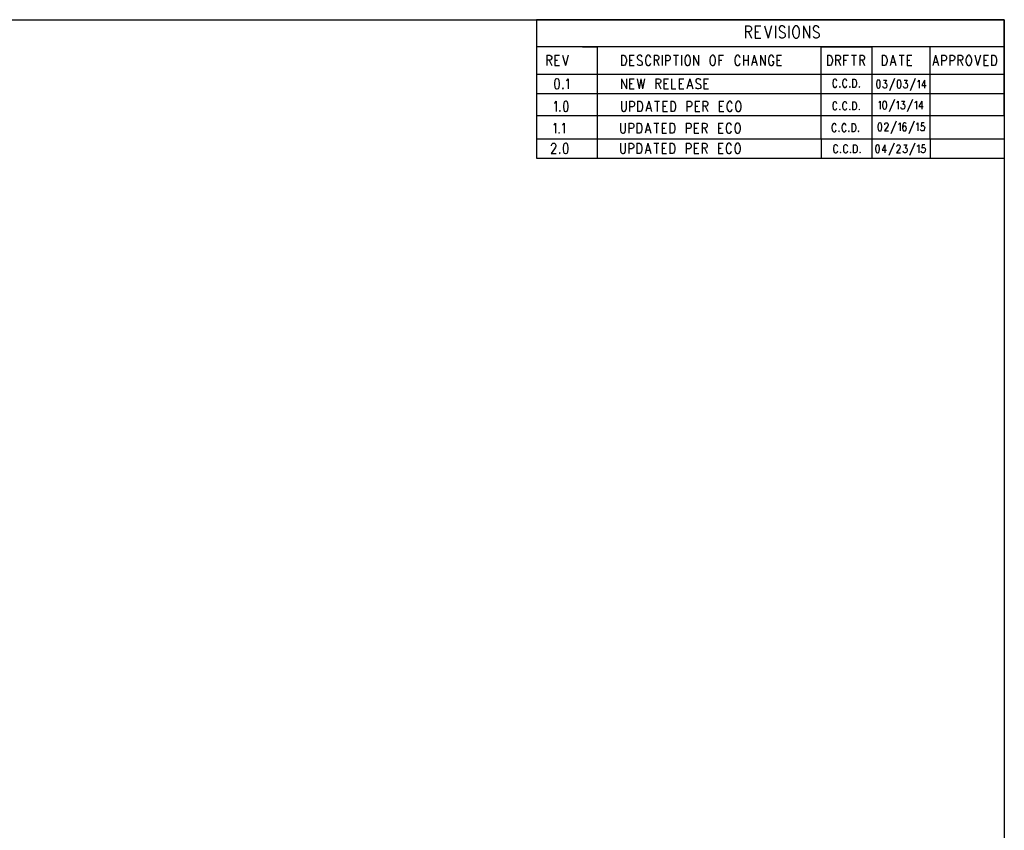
# Model space of a CAD drawing. Extents: x 11.9 to 28.1, y 10.8 to 21.2.
# Tile 9 of 9: x 21.8 to 28.1, y 16 to 21.2. Entities that reach past the tile are written whole.
import ezdxf

# ---------------------------------------------------------------- set-up
doc = ezdxf.new("R2010")
doc.units = 0
doc.header["$MEASUREMENT"] = 0
doc.layers.add('LAYNR1', color=2, linetype='Continuous')

msp = doc.modelspace()

# ---------------------------------------------------------------- linework, layer by layer
at = {"layer": 'LAYNR1', "color": 7}
for points in [[(11.892, 21.199), (28.092, 21.199)], [(28.092, 21.199), (25.092, 21.199)], [(25.092, 21.199), (25.092, 20.585)], [(26.433, 21.159), (26.433, 21.08)], [(26.433, 21.159), (26.457, 21.159)], [(26.457, 21.159), (26.465, 21.155)], [(26.465, 21.155), (26.468, 21.151)], [(26.468, 21.151), (26.471, 21.144)], [(26.495, 21.159), (26.495, 21.08)], [(26.495, 21.159), (26.531, 21.159)], [(26.555, 21.159), (26.577, 21.08)], [(26.599, 21.159), (26.577, 21.08)], [(26.624, 21.159), (26.624, 21.08)], [(26.654, 21.155), (26.648, 21.147)], [(26.662, 21.159), (26.654, 21.155)], [(26.673, 21.159), (26.662, 21.159)], [(26.681, 21.155), (26.673, 21.159)], [(26.686, 21.147), (26.681, 21.155)], [(26.711, 21.159), (26.711, 21.08)], [(26.746, 21.155), (26.741, 21.147)], [(26.752, 21.159), (26.746, 21.155)], [(26.763, 21.159), (26.752, 21.159)], [(26.768, 21.155), (26.763, 21.159)], [(26.774, 21.147), (26.768, 21.155)], [(26.804, 21.159), (26.804, 21.08)], [(26.804, 21.159), (26.842, 21.08)], [(26.842, 21.159), (26.842, 21.08)], [(26.872, 21.155), (26.866, 21.147)], [(26.88, 21.159), (26.872, 21.155)], [(26.891, 21.159), (26.88, 21.159)], [(26.899, 21.155), (26.891, 21.159)], [(26.905, 21.147), (26.899, 21.155)], [(28.092, 21.199), (28.092, 10.799)], [(28.092, 20.585), (28.092, 21.199)], [(26.457, 21.121), (26.433, 21.121)], [(26.452, 21.121), (26.471, 21.08)], [(26.465, 21.125), (26.457, 21.121)], [(26.468, 21.129), (26.465, 21.125)], [(26.471, 21.136), (26.468, 21.129)], [(26.471, 21.144), (26.471, 21.136)], [(26.495, 21.121), (26.517, 21.121)], [(26.648, 21.147), (26.648, 21.14)], [(26.648, 21.14), (26.651, 21.132)], [(26.654, 21.084), (26.648, 21.091)], [(26.651, 21.132), (26.654, 21.129)], [(26.654, 21.129), (26.659, 21.125)], [(26.659, 21.125), (26.675, 21.117)], [(26.675, 21.117), (26.681, 21.114)], [(26.681, 21.114), (26.684, 21.11)], [(26.686, 21.091), (26.681, 21.084)], [(26.684, 21.11), (26.686, 21.102)], [(26.686, 21.102), (26.686, 21.091)], [(26.738, 21.14), (26.735, 21.129)], [(26.735, 21.129), (26.735, 21.11)], [(26.735, 21.11), (26.738, 21.099)], [(26.741, 21.147), (26.738, 21.14)], [(26.738, 21.099), (26.741, 21.091)], [(26.741, 21.091), (26.746, 21.084)], [(26.768, 21.084), (26.774, 21.091)], [(26.776, 21.14), (26.774, 21.147)], [(26.774, 21.091), (26.776, 21.099)], [(26.779, 21.129), (26.776, 21.14)], [(26.776, 21.099), (26.779, 21.11)], [(26.779, 21.11), (26.779, 21.129)], [(26.866, 21.147), (26.866, 21.14)], [(26.866, 21.14), (26.869, 21.132)], [(26.872, 21.084), (26.866, 21.091)], [(26.869, 21.132), (26.872, 21.129)], [(26.872, 21.129), (26.877, 21.125)], [(26.877, 21.125), (26.894, 21.117)], [(26.894, 21.117), (26.899, 21.114)], [(26.899, 21.114), (26.902, 21.11)], [(26.905, 21.091), (26.899, 21.084)], [(26.902, 21.11), (26.905, 21.102)], [(26.905, 21.102), (26.905, 21.091)], [(28.092, 21.024), (25.092, 21.024)], [(25.092, 21.024), (25.092, 20.849)], [(25.388, 21.024), (25.482, 21.024)], [(25.482, 21.024), (25.482, 20.435)], [(25.482, 21.024), (25.482, 20.585)], [(26.495, 21.08), (26.531, 21.08)], [(26.662, 21.08), (26.654, 21.084)], [(26.673, 21.08), (26.662, 21.08)], [(26.681, 21.084), (26.673, 21.08)], [(26.746, 21.084), (26.752, 21.08)], [(26.752, 21.08), (26.763, 21.08)], [(26.763, 21.08), (26.768, 21.084)], [(26.88, 21.08), (26.872, 21.084)], [(26.891, 21.08), (26.88, 21.08)], [(26.899, 21.084), (26.891, 21.08)], [(26.917, 20.435), (26.917, 21.024)], [(26.917, 21.024), (27.242, 21.024)], [(27.242, 21.024), (27.242, 20.435)], [(27.617, 20.435), (27.617, 21.024)], [(28.092, 20.599), (28.092, 21.024)], [(25.158, 20.971), (25.158, 20.905)], [(25.158, 20.971), (25.178, 20.971), (25.185, 20.967)], [(25.185, 20.967), (25.187, 20.964), (25.19, 20.958), (25.19, 20.952), (25.187, 20.945), (25.185, 20.942)], [(25.21, 20.971), (25.21, 20.905)], [(25.21, 20.971), (25.24, 20.971)], [(25.26, 20.971), (25.278, 20.905)], [(25.296, 20.971), (25.278, 20.905)], [(25.637, 20.971), (25.637, 20.905)], [(25.637, 20.971), (25.653, 20.971), (25.659, 20.967)], [(25.659, 20.967), (25.664, 20.961)], [(25.664, 20.961), (25.666, 20.955)], [(25.689, 20.971), (25.689, 20.905)], [(25.689, 20.971), (25.719, 20.971)], [(25.744, 20.967), (25.739, 20.961)], [(25.739, 20.961), (25.739, 20.955)], [(25.766, 20.967), (25.759, 20.971), (25.75, 20.971), (25.744, 20.967)], [(25.771, 20.961), (25.766, 20.967)], [(25.796, 20.961), (25.794, 20.955)], [(25.8, 20.967), (25.796, 20.961)], [(25.819, 20.967), (25.814, 20.971), (25.805, 20.971), (25.8, 20.967)], [(25.823, 20.961), (25.819, 20.967)], [(25.825, 20.955), (25.823, 20.961)], [(25.846, 20.971), (25.846, 20.905)], [(25.846, 20.971), (25.866, 20.971), (25.873, 20.967)], [(25.873, 20.967), (25.875, 20.964), (25.878, 20.958), (25.878, 20.952), (25.875, 20.945), (25.873, 20.942)], [(25.898, 20.971), (25.898, 20.905)], [(25.919, 20.971), (25.919, 20.905)], [(25.919, 20.971), (25.939, 20.971), (25.946, 20.967)], [(25.946, 20.967), (25.948, 20.964), (25.95, 20.958), (25.95, 20.949)], [(25.971, 20.971), (26.003, 20.971)], [(25.987, 20.971), (25.987, 20.905)], [(26.023, 20.971), (26.023, 20.905)], [(26.048, 20.961), (26.046, 20.955)], [(26.053, 20.967), (26.048, 20.961)], [(26.057, 20.971), (26.053, 20.967)], [(26.071, 20.967), (26.066, 20.971), (26.057, 20.971)], [(26.075, 20.961), (26.071, 20.967)], [(26.078, 20.955), (26.075, 20.961)], [(26.1, 20.971), (26.1, 20.905)], [(26.1, 20.971), (26.132, 20.905)], [(26.132, 20.971), (26.132, 20.905)], [(26.209, 20.961), (26.207, 20.955)], [(26.214, 20.967), (26.209, 20.961)], [(26.219, 20.971), (26.214, 20.967)], [(26.232, 20.967), (26.228, 20.971), (26.219, 20.971)], [(26.237, 20.961), (26.232, 20.967)], [(26.239, 20.955), (26.237, 20.961)], [(26.262, 20.971), (26.262, 20.905)], [(26.262, 20.971), (26.291, 20.971)], [(26.369, 20.961), (26.366, 20.955)], [(26.373, 20.967), (26.369, 20.961)], [(26.391, 20.967), (26.387, 20.971), (26.378, 20.971), (26.373, 20.967)], [(26.396, 20.961), (26.391, 20.967)], [(26.398, 20.955), (26.396, 20.961)], [(26.419, 20.971), (26.419, 20.905)], [(26.45, 20.971), (26.45, 20.905)], [(26.489, 20.971), (26.471, 20.905)], [(26.489, 20.971), (26.507, 20.905)], [(26.528, 20.971), (26.528, 20.905)], [(26.528, 20.971), (26.559, 20.905)], [(26.559, 20.971), (26.559, 20.905)], [(26.584, 20.961), (26.582, 20.955)], [(26.589, 20.967), (26.584, 20.961)], [(26.607, 20.967), (26.603, 20.971), (26.594, 20.971), (26.589, 20.967)], [(26.612, 20.961), (26.607, 20.967)], [(26.614, 20.955), (26.612, 20.961)], [(26.634, 20.971), (26.634, 20.905)], [(26.634, 20.971), (26.664, 20.971)], [(26.958, 20.971), (26.958, 20.905)], [(26.958, 20.971), (26.974, 20.971), (26.98, 20.967)], [(26.98, 20.967), (26.985, 20.961)], [(26.985, 20.961), (26.987, 20.955)], [(27.01, 20.971), (27.01, 20.905)], [(27.01, 20.971), (27.03, 20.971), (27.037, 20.967)], [(27.037, 20.967), (27.04, 20.964), (27.042, 20.958), (27.042, 20.952), (27.04, 20.945), (27.037, 20.942)], [(27.062, 20.971), (27.062, 20.905)], [(27.062, 20.971), (27.092, 20.971)], [(27.112, 20.971), (27.144, 20.971)], [(27.128, 20.971), (27.128, 20.905)], [(27.165, 20.971), (27.165, 20.905)], [(27.165, 20.971), (27.185, 20.971), (27.192, 20.967)], [(27.192, 20.967), (27.194, 20.964), (27.196, 20.958), (27.196, 20.952), (27.194, 20.945), (27.192, 20.942)], [(27.308, 20.971), (27.308, 20.905)], [(27.308, 20.971), (27.324, 20.971), (27.33, 20.967)], [(27.33, 20.967), (27.335, 20.961)], [(27.335, 20.961), (27.337, 20.955)], [(27.378, 20.971), (27.36, 20.905)], [(27.378, 20.971), (27.396, 20.905)], [(27.417, 20.971), (27.449, 20.971)], [(27.433, 20.971), (27.433, 20.905)], [(27.469, 20.971), (27.469, 20.905)], [(27.469, 20.971), (27.499, 20.971)], [(27.651, 20.971), (27.633, 20.905)], [(27.651, 20.971), (27.669, 20.905)], [(27.69, 20.971), (27.69, 20.905)], [(27.69, 20.971), (27.71, 20.971), (27.717, 20.967)], [(27.717, 20.967), (27.719, 20.964), (27.721, 20.958), (27.721, 20.949)], [(27.742, 20.971), (27.742, 20.905)], [(27.742, 20.971), (27.762, 20.971), (27.769, 20.967)], [(27.769, 20.967), (27.771, 20.964), (27.774, 20.958), (27.774, 20.949)], [(27.794, 20.971), (27.794, 20.905)], [(27.794, 20.971), (27.815, 20.971), (27.821, 20.967)], [(27.821, 20.967), (27.824, 20.964), (27.826, 20.958), (27.826, 20.952), (27.824, 20.945), (27.821, 20.942)], [(27.851, 20.961), (27.849, 20.955)], [(27.855, 20.967), (27.851, 20.961)], [(27.86, 20.971), (27.855, 20.967)], [(27.874, 20.967), (27.869, 20.971), (27.86, 20.971)], [(27.878, 20.961), (27.874, 20.967)], [(27.88, 20.955), (27.878, 20.961)], [(27.903, 20.971), (27.921, 20.905)], [(27.94, 20.971), (27.921, 20.905)], [(27.96, 20.971), (27.96, 20.905)], [(27.96, 20.971), (27.99, 20.971)], [(28.01, 20.971), (28.01, 20.905)], [(28.01, 20.971), (28.026, 20.971), (28.033, 20.967)], [(28.033, 20.967), (28.037, 20.961)], [(28.037, 20.961), (28.04, 20.955)], [(25.185, 20.942), (25.178, 20.939), (25.158, 20.939)], [(25.174, 20.939), (25.19, 20.905)], [(25.21, 20.939), (25.228, 20.939)], [(25.21, 20.905), (25.24, 20.905)], [(25.653, 20.905), (25.637, 20.905)], [(25.669, 20.93), (25.666, 20.92), (25.664, 20.914), (25.659, 20.908), (25.653, 20.905)], [(25.666, 20.955), (25.669, 20.945), (25.669, 20.93)], [(25.689, 20.939), (25.707, 20.939)], [(25.689, 20.905), (25.719, 20.905)], [(25.739, 20.955), (25.741, 20.949)], [(25.75, 20.905), (25.744, 20.908), (25.739, 20.914)], [(25.741, 20.949), (25.744, 20.945), (25.748, 20.942)], [(25.748, 20.942), (25.762, 20.936)], [(25.759, 20.905), (25.75, 20.905)], [(25.771, 20.924), (25.771, 20.914), (25.766, 20.908), (25.759, 20.905)], [(25.762, 20.936), (25.766, 20.933), (25.769, 20.93)], [(25.769, 20.93), (25.771, 20.924)], [(25.794, 20.955), (25.791, 20.945), (25.791, 20.93)], [(25.791, 20.93), (25.794, 20.92), (25.796, 20.914), (25.8, 20.908), (25.805, 20.905)], [(25.805, 20.905), (25.814, 20.905)], [(25.814, 20.905), (25.819, 20.908), (25.823, 20.914), (25.825, 20.92)], [(25.873, 20.942), (25.866, 20.939), (25.846, 20.939)], [(25.862, 20.939), (25.878, 20.905)], [(25.939, 20.936), (25.919, 20.936)], [(25.948, 20.942), (25.946, 20.939), (25.939, 20.936)], [(25.95, 20.949), (25.948, 20.942)], [(26.046, 20.955), (26.044, 20.945), (26.044, 20.93)], [(26.044, 20.93), (26.046, 20.92), (26.048, 20.914), (26.053, 20.908), (26.057, 20.905)], [(26.057, 20.905), (26.066, 20.905)], [(26.066, 20.905), (26.071, 20.908), (26.075, 20.914), (26.078, 20.92), (26.08, 20.93)], [(26.08, 20.93), (26.08, 20.945), (26.078, 20.955)], [(26.207, 20.955), (26.205, 20.945), (26.205, 20.93)], [(26.205, 20.93), (26.207, 20.92), (26.209, 20.914), (26.214, 20.908), (26.219, 20.905)], [(26.219, 20.905), (26.228, 20.905)], [(26.228, 20.905), (26.232, 20.908), (26.237, 20.914), (26.239, 20.92), (26.241, 20.93)], [(26.241, 20.93), (26.241, 20.945), (26.239, 20.955)], [(26.262, 20.939), (26.28, 20.939)], [(26.366, 20.955), (26.364, 20.945), (26.364, 20.93)], [(26.364, 20.93), (26.366, 20.92), (26.369, 20.914), (26.373, 20.908), (26.378, 20.905)], [(26.378, 20.905), (26.387, 20.905)], [(26.387, 20.905), (26.391, 20.908), (26.396, 20.914), (26.398, 20.92)], [(26.419, 20.939), (26.45, 20.939)], [(26.478, 20.927), (26.5, 20.927)], [(26.582, 20.955), (26.58, 20.945), (26.58, 20.93)], [(26.58, 20.93), (26.582, 20.92), (26.584, 20.914), (26.589, 20.908), (26.594, 20.905)], [(26.594, 20.905), (26.603, 20.905)], [(26.603, 20.905), (26.607, 20.908), (26.612, 20.914), (26.614, 20.92), (26.614, 20.93)], [(26.603, 20.93), (26.614, 20.93)], [(26.634, 20.939), (26.653, 20.939)], [(26.634, 20.905), (26.664, 20.905)], [(26.974, 20.905), (26.958, 20.905)], [(26.99, 20.93), (26.987, 20.92), (26.985, 20.914), (26.98, 20.908), (26.974, 20.905)], [(26.987, 20.955), (26.99, 20.945), (26.99, 20.93)], [(27.037, 20.942), (27.03, 20.939), (27.01, 20.939)], [(27.026, 20.939), (27.042, 20.905)], [(27.062, 20.939), (27.08, 20.939)], [(27.192, 20.942), (27.185, 20.939), (27.165, 20.939)], [(27.18, 20.939), (27.196, 20.905)], [(27.324, 20.905), (27.308, 20.905)], [(27.34, 20.93), (27.337, 20.92), (27.335, 20.914), (27.33, 20.908), (27.324, 20.905)], [(27.337, 20.955), (27.34, 20.945), (27.34, 20.93)], [(27.367, 20.927), (27.39, 20.927)], [(27.469, 20.939), (27.487, 20.939)], [(27.469, 20.905), (27.499, 20.905)], [(27.64, 20.927), (27.662, 20.927)], [(27.71, 20.936), (27.69, 20.936)], [(27.719, 20.942), (27.717, 20.939), (27.71, 20.936)], [(27.721, 20.949), (27.719, 20.942)], [(27.762, 20.936), (27.742, 20.936)], [(27.771, 20.942), (27.769, 20.939), (27.762, 20.936)], [(27.774, 20.949), (27.771, 20.942)], [(27.821, 20.942), (27.815, 20.939), (27.794, 20.939)], [(27.81, 20.939), (27.826, 20.905)], [(27.849, 20.955), (27.846, 20.945), (27.846, 20.93)], [(27.846, 20.93), (27.849, 20.92), (27.851, 20.914), (27.855, 20.908), (27.86, 20.905)], [(27.86, 20.905), (27.869, 20.905)], [(27.869, 20.905), (27.874, 20.908), (27.878, 20.914), (27.88, 20.92), (27.883, 20.93)], [(27.883, 20.93), (27.883, 20.945), (27.88, 20.955)], [(27.96, 20.939), (27.978, 20.939)], [(27.96, 20.905), (27.99, 20.905)], [(28.026, 20.905), (28.01, 20.905)], [(28.042, 20.93), (28.04, 20.92), (28.037, 20.914), (28.033, 20.908), (28.026, 20.905)], [(28.04, 20.955), (28.042, 20.945), (28.042, 20.93)], [(25.092, 20.849), (28.092, 20.849)], [(28.092, 20.849), (28.092, 20.724)], [(25.215, 20.817), (25.21, 20.808), (25.208, 20.792)], [(25.208, 20.792), (25.208, 20.783), (25.21, 20.767)], [(25.221, 20.82), (25.215, 20.817)], [(25.233, 20.817), (25.226, 20.82), (25.221, 20.82)], [(25.24, 20.792), (25.237, 20.808), (25.233, 20.817)], [(25.237, 20.767), (25.24, 20.783), (25.24, 20.792)], [(25.285, 20.808), (25.29, 20.811)], [(25.29, 20.811), (25.296, 20.82), (25.296, 20.755)], [(25.637, 20.82), (25.637, 20.755)], [(25.637, 20.82), (25.669, 20.755)], [(25.669, 20.82), (25.669, 20.755)], [(25.689, 20.82), (25.689, 20.755)], [(25.689, 20.82), (25.719, 20.82)], [(25.689, 20.789), (25.707, 20.789)], [(25.739, 20.82), (25.75, 20.755)], [(25.762, 20.82), (25.75, 20.755)], [(25.762, 20.82), (25.773, 20.755)], [(25.784, 20.82), (25.773, 20.755)], [(25.857, 20.82), (25.857, 20.755)], [(25.857, 20.82), (25.878, 20.82), (25.884, 20.817)], [(25.884, 20.792), (25.878, 20.789), (25.857, 20.789)], [(25.873, 20.789), (25.889, 20.755)], [(25.884, 20.817), (25.887, 20.814), (25.889, 20.808), (25.889, 20.802), (25.887, 20.795), (25.884, 20.792)], [(25.909, 20.82), (25.909, 20.755)], [(25.909, 20.82), (25.939, 20.82)], [(25.909, 20.789), (25.928, 20.789)], [(25.959, 20.82), (25.959, 20.755)], [(26.007, 20.82), (26.007, 20.755)], [(26.007, 20.82), (26.037, 20.82)], [(26.007, 20.789), (26.025, 20.789)], [(26.075, 20.82), (26.057, 20.755)], [(26.064, 20.777), (26.087, 20.777)], [(26.075, 20.82), (26.094, 20.755)], [(26.119, 20.817), (26.114, 20.811)], [(26.114, 20.811), (26.114, 20.805)], [(26.114, 20.805), (26.116, 20.799)], [(26.116, 20.799), (26.119, 20.795), (26.123, 20.792)], [(26.141, 20.817), (26.134, 20.82), (26.125, 20.82), (26.119, 20.817)], [(26.123, 20.792), (26.137, 20.786)], [(26.146, 20.774), (26.146, 20.764), (26.141, 20.758), (26.134, 20.755)], [(26.137, 20.786), (26.141, 20.783), (26.144, 20.78)], [(26.146, 20.811), (26.141, 20.817)], [(26.144, 20.78), (26.146, 20.774)], [(26.166, 20.82), (26.166, 20.755)], [(26.166, 20.82), (26.196, 20.82)], [(26.166, 20.789), (26.184, 20.789)], [(26.994, 20.805), (26.992, 20.797)], [(26.992, 20.797), (26.992, 20.785)], [(26.992, 20.785), (26.994, 20.777)], [(26.995, 20.81), (26.994, 20.805)], [(26.994, 20.777), (26.995, 20.772)], [(26.999, 20.815), (26.995, 20.81)], [(26.995, 20.772), (26.999, 20.767)], [(27.003, 20.817), (26.999, 20.815)], [(27.01, 20.817), (27.003, 20.817)], [(27.014, 20.815), (27.01, 20.817)], [(27.017, 20.81), (27.014, 20.815)], [(27.014, 20.767), (27.017, 20.772)], [(27.019, 20.805), (27.017, 20.81)], [(27.017, 20.772), (27.019, 20.777)], [(27.037, 20.77), (27.035, 20.767)], [(27.039, 20.767), (27.037, 20.77)], [(27.057, 20.805), (27.055, 20.797)], [(27.055, 20.797), (27.055, 20.785)], [(27.055, 20.785), (27.057, 20.777)], [(27.059, 20.81), (27.057, 20.805)], [(27.057, 20.777), (27.059, 20.772)], [(27.063, 20.815), (27.059, 20.81)], [(27.059, 20.772), (27.063, 20.767)], [(27.066, 20.817), (27.063, 20.815)], [(27.074, 20.817), (27.066, 20.817)], [(27.077, 20.815), (27.074, 20.817)], [(27.081, 20.81), (27.077, 20.815)], [(27.077, 20.767), (27.081, 20.772)], [(27.083, 20.805), (27.081, 20.81)], [(27.081, 20.772), (27.083, 20.777)], [(27.101, 20.77), (27.099, 20.767)], [(27.103, 20.767), (27.101, 20.77)], [(27.119, 20.817), (27.119, 20.765)], [(27.119, 20.817), (27.132, 20.817)], [(27.132, 20.817), (27.137, 20.815)], [(27.137, 20.815), (27.141, 20.81)], [(27.141, 20.772), (27.137, 20.767)], [(27.141, 20.81), (27.143, 20.805)], [(27.143, 20.777), (27.141, 20.772)], [(27.143, 20.805), (27.144, 20.797)], [(27.144, 20.785), (27.143, 20.777)], [(27.144, 20.797), (27.144, 20.785)], [(27.163, 20.77), (27.161, 20.767)], [(27.164, 20.767), (27.163, 20.77)], [(27.274, 20.802), (27.272, 20.79)], [(27.272, 20.79), (27.272, 20.782)], [(27.272, 20.782), (27.274, 20.77)], [(27.277, 20.81), (27.274, 20.802)], [(27.274, 20.77), (27.277, 20.762)], [(27.283, 20.812), (27.277, 20.81)], [(27.286, 20.812), (27.283, 20.812)], [(27.292, 20.81), (27.286, 20.812)], [(27.295, 20.802), (27.292, 20.81)], [(27.292, 20.762), (27.295, 20.77)], [(27.297, 20.79), (27.295, 20.802)], [(27.295, 20.77), (27.297, 20.782)], [(27.297, 20.782), (27.297, 20.79)], [(27.315, 20.765), (27.314, 20.77)], [(27.317, 20.812), (27.337, 20.812)], [(27.337, 20.812), (27.326, 20.792)], [(27.326, 20.792), (27.332, 20.792)], [(27.332, 20.792), (27.335, 20.79)], [(27.335, 20.79), (27.337, 20.787)], [(27.337, 20.787), (27.339, 20.78)], [(27.339, 20.775), (27.337, 20.767)], [(27.339, 20.78), (27.339, 20.775)], [(27.388, 20.822), (27.355, 20.742)], [(27.406, 20.802), (27.404, 20.79)], [(27.404, 20.79), (27.404, 20.782)], [(27.404, 20.782), (27.406, 20.77)], [(27.41, 20.81), (27.406, 20.802)], [(27.406, 20.77), (27.41, 20.762)], [(27.415, 20.812), (27.41, 20.81)], [(27.419, 20.812), (27.415, 20.812)], [(27.424, 20.81), (27.419, 20.812)], [(27.428, 20.802), (27.424, 20.81)], [(27.424, 20.762), (27.428, 20.77)], [(27.43, 20.79), (27.428, 20.802)], [(27.428, 20.77), (27.43, 20.782)], [(27.43, 20.782), (27.43, 20.79)], [(27.448, 20.765), (27.446, 20.77)], [(27.45, 20.812), (27.47, 20.812)], [(27.47, 20.812), (27.459, 20.792)], [(27.459, 20.792), (27.464, 20.792)], [(27.464, 20.792), (27.468, 20.79)], [(27.468, 20.79), (27.47, 20.787)], [(27.47, 20.787), (27.472, 20.78)], [(27.472, 20.775), (27.47, 20.767)], [(27.472, 20.78), (27.472, 20.775)], [(27.521, 20.822), (27.488, 20.742)], [(27.537, 20.802), (27.541, 20.805)], [(27.541, 20.805), (27.546, 20.812)], [(27.546, 20.812), (27.546, 20.76)], [(27.581, 20.812), (27.563, 20.777)], [(27.563, 20.777), (27.59, 20.777)], [(27.581, 20.812), (27.581, 20.76)], [(28.092, 20.724), (25.092, 20.724)], [(25.092, 20.724), (25.092, 20.435)], [(25.21, 20.767), (25.215, 20.758), (25.221, 20.755)], [(25.221, 20.755), (25.226, 20.755)], [(25.226, 20.755), (25.233, 20.758), (25.237, 20.767)], [(25.262, 20.761), (25.26, 20.758), (25.262, 20.755)], [(25.262, 20.755), (25.265, 20.758), (25.262, 20.761)], [(25.689, 20.755), (25.719, 20.755)], [(25.909, 20.755), (25.939, 20.755)], [(25.959, 20.755), (25.987, 20.755)], [(26.007, 20.755), (26.037, 20.755)], [(26.125, 20.755), (26.119, 20.758), (26.114, 20.764)], [(26.134, 20.755), (26.125, 20.755)], [(26.166, 20.755), (26.196, 20.755)], [(26.999, 20.767), (27.003, 20.765)], [(27.003, 20.765), (27.01, 20.765)], [(27.01, 20.765), (27.014, 20.767)], [(27.035, 20.767), (27.037, 20.765)], [(27.037, 20.765), (27.039, 20.767)], [(27.063, 20.767), (27.066, 20.765)], [(27.066, 20.765), (27.074, 20.765)], [(27.074, 20.765), (27.077, 20.767)], [(27.099, 20.767), (27.101, 20.765)], [(27.101, 20.765), (27.103, 20.767)], [(27.132, 20.765), (27.119, 20.765)], [(27.137, 20.767), (27.132, 20.765)], [(27.161, 20.767), (27.163, 20.765)], [(27.163, 20.765), (27.164, 20.767)], [(27.277, 20.762), (27.283, 20.76)], [(27.283, 20.76), (27.286, 20.76)], [(27.286, 20.76), (27.292, 20.762)], [(27.317, 20.762), (27.315, 20.765)], [(27.323, 20.76), (27.317, 20.762)], [(27.328, 20.76), (27.323, 20.76)], [(27.334, 20.762), (27.328, 20.76)], [(27.337, 20.767), (27.334, 20.762)], [(27.41, 20.762), (27.415, 20.76)], [(27.415, 20.76), (27.419, 20.76)], [(27.419, 20.76), (27.424, 20.762)], [(27.45, 20.762), (27.448, 20.765)], [(27.455, 20.76), (27.45, 20.762)], [(27.461, 20.76), (27.455, 20.76)], [(27.466, 20.762), (27.461, 20.76)], [(27.47, 20.767), (27.466, 20.762)], [(25.208, 20.663), (25.212, 20.666)], [(25.212, 20.666), (25.219, 20.676), (25.219, 20.61)], [(25.271, 20.672), (25.267, 20.663), (25.265, 20.647)], [(25.265, 20.647), (25.265, 20.638), (25.267, 20.622)], [(25.278, 20.676), (25.271, 20.672)], [(25.29, 20.672), (25.283, 20.676), (25.278, 20.676)], [(25.296, 20.647), (25.294, 20.663), (25.29, 20.672)], [(25.294, 20.622), (25.296, 20.638), (25.296, 20.647)], [(25.637, 20.676), (25.637, 20.629)], [(25.669, 20.629), (25.669, 20.676)], [(25.689, 20.676), (25.689, 20.61)], [(25.689, 20.676), (25.709, 20.676), (25.716, 20.672)], [(25.719, 20.647), (25.716, 20.644), (25.709, 20.641)], [(25.716, 20.672), (25.719, 20.669), (25.721, 20.663), (25.721, 20.654)], [(25.721, 20.654), (25.719, 20.647)], [(25.741, 20.676), (25.741, 20.61)], [(25.741, 20.676), (25.757, 20.676), (25.764, 20.672)], [(25.764, 20.672), (25.769, 20.666)], [(25.769, 20.666), (25.771, 20.66)], [(25.771, 20.66), (25.773, 20.65), (25.773, 20.635)], [(25.812, 20.676), (25.794, 20.61)], [(25.812, 20.676), (25.83, 20.61)], [(25.85, 20.676), (25.882, 20.676)], [(25.866, 20.676), (25.866, 20.61)], [(25.903, 20.676), (25.903, 20.61)], [(25.903, 20.676), (25.932, 20.676)], [(25.903, 20.644), (25.921, 20.644)], [(25.953, 20.676), (25.953, 20.61)], [(25.953, 20.676), (25.969, 20.676), (25.975, 20.672)], [(25.975, 20.672), (25.98, 20.666)], [(25.98, 20.666), (25.982, 20.66)], [(25.982, 20.66), (25.984, 20.65), (25.984, 20.635)], [(26.057, 20.676), (26.057, 20.61)], [(26.057, 20.676), (26.078, 20.676), (26.084, 20.672)], [(26.087, 20.647), (26.084, 20.644), (26.078, 20.641)], [(26.084, 20.672), (26.087, 20.669), (26.089, 20.663), (26.089, 20.654)], [(26.089, 20.654), (26.087, 20.647)], [(26.109, 20.676), (26.109, 20.61)], [(26.109, 20.676), (26.139, 20.676)], [(26.109, 20.644), (26.128, 20.644)], [(26.159, 20.676), (26.159, 20.61)], [(26.159, 20.676), (26.18, 20.676), (26.187, 20.672)], [(26.187, 20.647), (26.18, 20.644), (26.159, 20.644)], [(26.175, 20.644), (26.191, 20.61)], [(26.187, 20.672), (26.189, 20.669), (26.191, 20.663), (26.191, 20.657), (26.189, 20.65), (26.187, 20.647)], [(26.264, 20.676), (26.264, 20.61)], [(26.264, 20.676), (26.294, 20.676)], [(26.264, 20.644), (26.282, 20.644)], [(26.316, 20.66), (26.314, 20.65), (26.314, 20.635)], [(26.319, 20.666), (26.316, 20.66)], [(26.323, 20.672), (26.319, 20.666)], [(26.341, 20.672), (26.337, 20.676), (26.328, 20.676), (26.323, 20.672)], [(26.346, 20.666), (26.341, 20.672)], [(26.348, 20.66), (26.346, 20.666)], [(26.371, 20.66), (26.369, 20.65), (26.369, 20.635)], [(26.373, 20.666), (26.371, 20.66)], [(26.378, 20.672), (26.373, 20.666)], [(26.382, 20.676), (26.378, 20.672)], [(26.396, 20.672), (26.391, 20.676), (26.382, 20.676)], [(26.4, 20.666), (26.396, 20.672)], [(26.403, 20.66), (26.4, 20.666)], [(26.405, 20.635), (26.405, 20.65), (26.403, 20.66)], [(26.994, 20.66), (26.992, 20.652)], [(26.992, 20.652), (26.992, 20.64)], [(26.995, 20.665), (26.994, 20.66)], [(26.999, 20.67), (26.995, 20.665)], [(27.003, 20.672), (26.999, 20.67)], [(27.01, 20.672), (27.003, 20.672)], [(27.014, 20.67), (27.01, 20.672)], [(27.017, 20.665), (27.014, 20.67)], [(27.019, 20.66), (27.017, 20.665)], [(27.057, 20.66), (27.055, 20.652)], [(27.055, 20.652), (27.055, 20.64)], [(27.059, 20.665), (27.057, 20.66)], [(27.063, 20.67), (27.059, 20.665)], [(27.066, 20.672), (27.063, 20.67)], [(27.074, 20.672), (27.066, 20.672)], [(27.077, 20.67), (27.074, 20.672)], [(27.081, 20.665), (27.077, 20.67)], [(27.083, 20.66), (27.081, 20.665)], [(27.119, 20.672), (27.119, 20.62)], [(27.119, 20.672), (27.132, 20.672)], [(27.132, 20.672), (27.137, 20.67)], [(27.137, 20.67), (27.141, 20.665)], [(27.141, 20.665), (27.143, 20.66)], [(27.143, 20.66), (27.144, 20.652)], [(27.144, 20.652), (27.144, 20.64)], [(27.287, 20.667), (27.29, 20.67)], [(27.29, 20.67), (27.296, 20.677)], [(27.296, 20.677), (27.296, 20.625)], [(27.314, 20.667), (27.312, 20.655)], [(27.312, 20.655), (27.312, 20.647)], [(27.312, 20.647), (27.314, 20.635)], [(27.318, 20.675), (27.314, 20.667)], [(27.323, 20.677), (27.318, 20.675)], [(27.327, 20.677), (27.323, 20.677)], [(27.332, 20.675), (27.327, 20.677)], [(27.336, 20.667), (27.332, 20.675)], [(27.338, 20.655), (27.336, 20.667)], [(27.336, 20.635), (27.338, 20.647)], [(27.338, 20.647), (27.338, 20.655)], [(27.387, 20.687), (27.354, 20.607)], [(27.403, 20.667), (27.407, 20.67)], [(27.407, 20.67), (27.412, 20.677)], [(27.412, 20.677), (27.412, 20.625)], [(27.432, 20.677), (27.452, 20.677)], [(27.452, 20.677), (27.441, 20.657)], [(27.441, 20.657), (27.447, 20.657)], [(27.447, 20.657), (27.45, 20.655)], [(27.45, 20.655), (27.452, 20.652)], [(27.452, 20.652), (27.454, 20.645)], [(27.454, 20.645), (27.454, 20.64)], [(27.503, 20.687), (27.47, 20.607)], [(27.519, 20.667), (27.523, 20.67)], [(27.523, 20.67), (27.529, 20.677)], [(27.529, 20.677), (27.529, 20.625)], [(27.563, 20.677), (27.545, 20.642)], [(27.563, 20.677), (27.563, 20.625)], [(25.092, 20.585), (28.092, 20.585)], [(25.242, 20.616), (25.24, 20.613), (25.242, 20.61)], [(25.242, 20.61), (25.244, 20.613), (25.242, 20.616)], [(25.267, 20.622), (25.271, 20.613), (25.278, 20.61)], [(25.278, 20.61), (25.283, 20.61)], [(25.283, 20.61), (25.29, 20.613), (25.294, 20.622)], [(25.637, 20.629), (25.639, 20.619), (25.644, 20.613), (25.65, 20.61)], [(25.65, 20.61), (25.655, 20.61)], [(25.655, 20.61), (25.662, 20.613), (25.666, 20.619), (25.669, 20.629)], [(25.709, 20.641), (25.689, 20.641)], [(25.757, 20.61), (25.741, 20.61)], [(25.773, 20.635), (25.771, 20.625), (25.769, 20.619), (25.764, 20.613), (25.757, 20.61)], [(25.8, 20.632), (25.823, 20.632)], [(25.903, 20.61), (25.932, 20.61)], [(25.969, 20.61), (25.953, 20.61)], [(25.984, 20.635), (25.982, 20.625), (25.98, 20.619), (25.975, 20.613), (25.969, 20.61)], [(26.078, 20.641), (26.057, 20.641)], [(26.109, 20.61), (26.139, 20.61)], [(26.264, 20.61), (26.294, 20.61)], [(26.314, 20.635), (26.316, 20.625), (26.319, 20.619), (26.323, 20.613), (26.328, 20.61)], [(26.328, 20.61), (26.337, 20.61)], [(26.337, 20.61), (26.341, 20.613), (26.346, 20.619), (26.348, 20.625)], [(26.369, 20.635), (26.371, 20.625), (26.373, 20.619), (26.378, 20.613), (26.382, 20.61)], [(26.382, 20.61), (26.391, 20.61)], [(26.391, 20.61), (26.396, 20.613), (26.4, 20.619), (26.403, 20.625), (26.405, 20.635)], [(26.992, 20.64), (26.994, 20.632)], [(26.994, 20.632), (26.995, 20.627)], [(26.995, 20.627), (26.999, 20.622)], [(26.999, 20.622), (27.003, 20.62)], [(27.003, 20.62), (27.01, 20.62)], [(27.01, 20.62), (27.014, 20.622)], [(27.014, 20.622), (27.017, 20.627)], [(27.017, 20.627), (27.019, 20.632)], [(27.037, 20.625), (27.035, 20.622)], [(27.035, 20.622), (27.037, 20.62)], [(27.039, 20.622), (27.037, 20.625)], [(27.037, 20.62), (27.039, 20.622)], [(27.055, 20.64), (27.057, 20.632)], [(27.057, 20.632), (27.059, 20.627)], [(27.059, 20.627), (27.063, 20.622)], [(27.063, 20.622), (27.066, 20.62)], [(27.066, 20.62), (27.074, 20.62)], [(27.074, 20.62), (27.077, 20.622)], [(27.077, 20.622), (27.081, 20.627)], [(27.081, 20.627), (27.083, 20.632)], [(27.101, 20.625), (27.099, 20.622)], [(27.099, 20.622), (27.101, 20.62)], [(27.103, 20.622), (27.101, 20.625)], [(27.101, 20.62), (27.103, 20.622)], [(27.132, 20.62), (27.119, 20.62)], [(27.137, 20.622), (27.132, 20.62)], [(27.141, 20.627), (27.137, 20.622)], [(27.143, 20.632), (27.141, 20.627)], [(27.144, 20.64), (27.143, 20.632)], [(27.163, 20.625), (27.161, 20.622)], [(27.161, 20.622), (27.163, 20.62)], [(27.164, 20.622), (27.163, 20.625)], [(27.163, 20.62), (27.164, 20.622)], [(27.314, 20.635), (27.318, 20.627)], [(27.318, 20.627), (27.323, 20.625)], [(27.323, 20.625), (27.327, 20.625)], [(27.327, 20.625), (27.332, 20.627)], [(27.332, 20.627), (27.336, 20.635)], [(27.43, 20.63), (27.429, 20.635)], [(27.432, 20.627), (27.43, 20.63)], [(27.438, 20.625), (27.432, 20.627)], [(27.443, 20.625), (27.438, 20.625)], [(27.449, 20.627), (27.443, 20.625)], [(27.452, 20.632), (27.449, 20.627)], [(27.454, 20.64), (27.452, 20.632)], [(27.545, 20.642), (27.572, 20.642)], [(25.203, 20.523), (25.207, 20.526)], [(25.207, 20.526), (25.214, 20.535), (25.214, 20.47)], [(25.26, 20.523), (25.264, 20.526)], [(25.264, 20.526), (25.271, 20.535), (25.271, 20.47)], [(25.632, 20.535), (25.632, 20.489)], [(25.664, 20.489), (25.664, 20.535)], [(25.684, 20.535), (25.684, 20.47)], [(25.684, 20.535), (25.704, 20.535), (25.711, 20.532)], [(25.711, 20.532), (25.714, 20.529), (25.716, 20.523), (25.716, 20.514)], [(25.736, 20.535), (25.736, 20.47)], [(25.736, 20.535), (25.752, 20.535), (25.759, 20.532)], [(25.759, 20.532), (25.764, 20.526)], [(25.764, 20.526), (25.766, 20.52)], [(25.766, 20.52), (25.768, 20.51), (25.768, 20.495)], [(25.807, 20.535), (25.789, 20.47)], [(25.807, 20.535), (25.825, 20.47)], [(25.845, 20.535), (25.877, 20.535)], [(25.861, 20.535), (25.861, 20.47)], [(25.898, 20.535), (25.898, 20.47)], [(25.898, 20.535), (25.927, 20.535)], [(25.948, 20.535), (25.948, 20.47)], [(25.948, 20.535), (25.964, 20.535), (25.97, 20.532)], [(25.97, 20.532), (25.975, 20.526)], [(25.975, 20.526), (25.977, 20.52)], [(25.977, 20.52), (25.979, 20.51), (25.979, 20.495)], [(26.052, 20.535), (26.052, 20.47)], [(26.052, 20.535), (26.073, 20.535), (26.079, 20.532)], [(26.079, 20.532), (26.082, 20.529), (26.084, 20.523), (26.084, 20.514)], [(26.104, 20.535), (26.104, 20.47)], [(26.104, 20.535), (26.134, 20.535)], [(26.154, 20.535), (26.154, 20.47)], [(26.154, 20.535), (26.175, 20.535), (26.182, 20.532)], [(26.182, 20.532), (26.184, 20.529), (26.186, 20.523), (26.186, 20.517), (26.184, 20.51), (26.182, 20.507)], [(26.259, 20.535), (26.259, 20.47)], [(26.259, 20.535), (26.289, 20.535)], [(26.311, 20.52), (26.309, 20.51), (26.309, 20.495)], [(26.314, 20.526), (26.311, 20.52)], [(26.318, 20.532), (26.314, 20.526)], [(26.336, 20.532), (26.332, 20.535), (26.323, 20.535), (26.318, 20.532)], [(26.341, 20.526), (26.336, 20.532)], [(26.343, 20.52), (26.341, 20.526)], [(26.366, 20.52), (26.364, 20.51), (26.364, 20.495)], [(26.368, 20.526), (26.366, 20.52)], [(26.373, 20.532), (26.368, 20.526)], [(26.377, 20.535), (26.373, 20.532)], [(26.391, 20.532), (26.386, 20.535), (26.377, 20.535)], [(26.395, 20.526), (26.391, 20.532)], [(26.398, 20.52), (26.395, 20.526)], [(26.4, 20.495), (26.4, 20.51), (26.398, 20.52)], [(26.989, 20.52), (26.987, 20.512)], [(26.99, 20.525), (26.989, 20.52)], [(26.994, 20.53), (26.99, 20.525)], [(26.998, 20.532), (26.994, 20.53)], [(27.005, 20.532), (26.998, 20.532)], [(27.009, 20.53), (27.005, 20.532)], [(27.012, 20.525), (27.009, 20.53)], [(27.014, 20.52), (27.012, 20.525)], [(27.052, 20.52), (27.05, 20.512)], [(27.054, 20.525), (27.052, 20.52)], [(27.058, 20.53), (27.054, 20.525)], [(27.061, 20.532), (27.058, 20.53)], [(27.069, 20.532), (27.061, 20.532)], [(27.072, 20.53), (27.069, 20.532)], [(27.076, 20.525), (27.072, 20.53)], [(27.078, 20.52), (27.076, 20.525)], [(27.114, 20.532), (27.114, 20.48)], [(27.114, 20.532), (27.127, 20.532)], [(27.127, 20.532), (27.132, 20.53)], [(27.132, 20.53), (27.136, 20.525)], [(27.136, 20.525), (27.138, 20.52)], [(27.138, 20.52), (27.139, 20.512)], [(27.284, 20.527), (27.282, 20.515)], [(27.287, 20.535), (27.284, 20.527)], [(27.293, 20.537), (27.287, 20.535)], [(27.296, 20.537), (27.293, 20.537)], [(27.302, 20.535), (27.296, 20.537)], [(27.305, 20.527), (27.302, 20.535)], [(27.307, 20.515), (27.305, 20.527)], [(27.325, 20.527), (27.327, 20.532)], [(27.325, 20.525), (27.325, 20.527)], [(27.327, 20.532), (27.329, 20.535)], [(27.329, 20.535), (27.333, 20.537)], [(27.333, 20.537), (27.34, 20.537)], [(27.34, 20.537), (27.344, 20.535)], [(27.344, 20.535), (27.345, 20.532)], [(27.345, 20.532), (27.347, 20.527)], [(27.347, 20.522), (27.345, 20.517)], [(27.347, 20.527), (27.347, 20.522)], [(27.398, 20.547), (27.365, 20.467)], [(27.414, 20.527), (27.418, 20.53)], [(27.418, 20.53), (27.424, 20.537)], [(27.424, 20.537), (27.424, 20.485)], [(27.442, 20.527), (27.44, 20.515)], [(27.445, 20.535), (27.442, 20.527)], [(27.451, 20.537), (27.445, 20.535)], [(27.454, 20.537), (27.451, 20.537)], [(27.46, 20.535), (27.454, 20.537)], [(27.462, 20.53), (27.46, 20.535)], [(27.513, 20.547), (27.48, 20.467)], [(27.529, 20.527), (27.533, 20.53)], [(27.533, 20.53), (27.538, 20.537)], [(27.538, 20.537), (27.538, 20.485)], [(27.56, 20.537), (27.558, 20.515)], [(27.578, 20.537), (27.56, 20.537)], [(27.56, 20.517), (27.565, 20.52)], [(27.565, 20.52), (27.571, 20.52)], [(27.571, 20.52), (27.576, 20.517)], [(25.237, 20.476), (25.235, 20.473), (25.237, 20.47)], [(25.237, 20.47), (25.239, 20.473), (25.237, 20.476)], [(25.632, 20.489), (25.634, 20.479), (25.639, 20.473), (25.645, 20.47)], [(25.645, 20.47), (25.65, 20.47)], [(25.65, 20.47), (25.657, 20.473), (25.661, 20.479), (25.664, 20.489)], [(25.704, 20.501), (25.684, 20.501)], [(25.714, 20.507), (25.711, 20.504), (25.704, 20.501)], [(25.716, 20.514), (25.714, 20.507)], [(25.752, 20.47), (25.736, 20.47)], [(25.768, 20.495), (25.766, 20.486), (25.764, 20.479), (25.759, 20.473), (25.752, 20.47)], [(25.795, 20.492), (25.818, 20.492)], [(25.898, 20.504), (25.916, 20.504)], [(25.898, 20.47), (25.927, 20.47)], [(25.964, 20.47), (25.948, 20.47)], [(25.979, 20.495), (25.977, 20.486), (25.975, 20.479), (25.97, 20.473), (25.964, 20.47)], [(26.073, 20.501), (26.052, 20.501)], [(26.082, 20.507), (26.079, 20.504), (26.073, 20.501)], [(26.084, 20.514), (26.082, 20.507)], [(26.104, 20.504), (26.123, 20.504)], [(26.104, 20.47), (26.134, 20.47)], [(26.182, 20.507), (26.175, 20.504), (26.154, 20.504)], [(26.17, 20.504), (26.186, 20.47)], [(26.259, 20.504), (26.277, 20.504)], [(26.259, 20.47), (26.289, 20.47)], [(26.309, 20.495), (26.311, 20.486), (26.314, 20.479), (26.318, 20.473), (26.323, 20.47)], [(26.323, 20.47), (26.332, 20.47)], [(26.332, 20.47), (26.336, 20.473), (26.341, 20.479), (26.343, 20.486)], [(26.364, 20.495), (26.366, 20.486), (26.368, 20.479), (26.373, 20.473), (26.377, 20.47)], [(26.377, 20.47), (26.386, 20.47)], [(26.386, 20.47), (26.391, 20.473), (26.395, 20.479), (26.398, 20.486), (26.4, 20.495)], [(26.987, 20.512), (26.987, 20.5)], [(26.987, 20.5), (26.989, 20.492)], [(26.989, 20.492), (26.99, 20.487)], [(26.99, 20.487), (26.994, 20.482)], [(26.994, 20.482), (26.998, 20.48)], [(26.998, 20.48), (27.005, 20.48)], [(27.005, 20.48), (27.009, 20.482)], [(27.009, 20.482), (27.012, 20.487)], [(27.012, 20.487), (27.014, 20.492)], [(27.032, 20.485), (27.03, 20.482)], [(27.03, 20.482), (27.032, 20.48)], [(27.034, 20.482), (27.032, 20.485)], [(27.032, 20.48), (27.034, 20.482)], [(27.05, 20.512), (27.05, 20.5)], [(27.05, 20.5), (27.052, 20.492)], [(27.052, 20.492), (27.054, 20.487)], [(27.054, 20.487), (27.058, 20.482)], [(27.058, 20.482), (27.061, 20.48)], [(27.061, 20.48), (27.069, 20.48)], [(27.069, 20.48), (27.072, 20.482)], [(27.072, 20.482), (27.076, 20.487)], [(27.076, 20.487), (27.078, 20.492)], [(27.096, 20.485), (27.094, 20.482)], [(27.094, 20.482), (27.096, 20.48)], [(27.098, 20.482), (27.096, 20.485)], [(27.096, 20.48), (27.098, 20.482)], [(27.127, 20.48), (27.114, 20.48)], [(27.132, 20.482), (27.127, 20.48)], [(27.136, 20.487), (27.132, 20.482)], [(27.138, 20.492), (27.136, 20.487)], [(27.139, 20.5), (27.138, 20.492)], [(27.139, 20.512), (27.139, 20.5)], [(27.158, 20.485), (27.156, 20.482)], [(27.156, 20.482), (27.158, 20.48)], [(27.159, 20.482), (27.158, 20.485)], [(27.158, 20.48), (27.159, 20.482)], [(27.282, 20.515), (27.282, 20.507)], [(27.282, 20.507), (27.284, 20.495)], [(27.284, 20.495), (27.287, 20.487)], [(27.287, 20.487), (27.293, 20.485)], [(27.293, 20.485), (27.296, 20.485)], [(27.296, 20.485), (27.302, 20.487)], [(27.302, 20.487), (27.305, 20.495)], [(27.305, 20.495), (27.307, 20.507)], [(27.307, 20.507), (27.307, 20.515)], [(27.342, 20.51), (27.324, 20.485)], [(27.324, 20.485), (27.349, 20.485)], [(27.345, 20.517), (27.342, 20.51)], [(27.44, 20.515), (27.44, 20.502)], [(27.442, 20.51), (27.44, 20.502)], [(27.44, 20.502), (27.442, 20.492)], [(27.445, 20.515), (27.442, 20.51)], [(27.442, 20.492), (27.445, 20.487)], [(27.451, 20.517), (27.445, 20.515)], [(27.445, 20.487), (27.451, 20.485)], [(27.453, 20.517), (27.451, 20.517)], [(27.451, 20.485), (27.453, 20.485)], [(27.458, 20.515), (27.453, 20.517)], [(27.453, 20.485), (27.458, 20.487)], [(27.462, 20.51), (27.458, 20.515)], [(27.458, 20.487), (27.462, 20.492)], [(27.464, 20.502), (27.462, 20.51)], [(27.462, 20.492), (27.464, 20.5)], [(27.464, 20.5), (27.464, 20.502)], [(27.556, 20.49), (27.554, 20.495)], [(27.558, 20.487), (27.556, 20.49)], [(27.558, 20.515), (27.56, 20.517)], [(27.564, 20.485), (27.558, 20.487)], [(27.569, 20.485), (27.564, 20.485)], [(27.574, 20.487), (27.569, 20.485)], [(27.578, 20.492), (27.574, 20.487)], [(27.576, 20.517), (27.58, 20.512)], [(27.58, 20.5), (27.578, 20.492)], [(27.58, 20.512), (27.582, 20.505)], [(27.582, 20.505), (27.58, 20.5)], [(25.092, 20.435), (28.088, 20.435)], [(25.092, 20.435), (25.092, 20.31)], [(25.189, 20.39), (25.189, 20.393), (25.191, 20.399), (25.194, 20.402)], [(25.194, 20.402), (25.198, 20.406), (25.207, 20.406), (25.212, 20.402)], [(25.212, 20.402), (25.214, 20.399), (25.216, 20.393), (25.216, 20.387), (25.214, 20.381), (25.209, 20.371)], [(25.271, 20.402), (25.266, 20.393), (25.264, 20.377)], [(25.278, 20.406), (25.271, 20.402)], [(25.289, 20.402), (25.282, 20.406), (25.278, 20.406)], [(25.296, 20.377), (25.294, 20.393), (25.289, 20.402)], [(25.482, 20.435), (26.917, 20.435)], [(25.482, 20.435), (25.482, 20.31)], [(25.632, 20.406), (25.632, 20.359)], [(25.664, 20.359), (25.664, 20.406)], [(25.684, 20.406), (25.684, 20.34)], [(25.684, 20.406), (25.704, 20.406), (25.711, 20.402)], [(25.711, 20.402), (25.714, 20.399), (25.716, 20.393), (25.716, 20.384)], [(25.736, 20.406), (25.736, 20.34)], [(25.736, 20.406), (25.752, 20.406), (25.759, 20.402)], [(25.759, 20.402), (25.764, 20.396)], [(25.764, 20.396), (25.766, 20.39)], [(25.807, 20.406), (25.789, 20.34)], [(25.807, 20.406), (25.825, 20.34)], [(25.845, 20.406), (25.877, 20.406)], [(25.861, 20.406), (25.861, 20.34)], [(25.898, 20.406), (25.898, 20.34)], [(25.898, 20.406), (25.927, 20.406)], [(25.948, 20.406), (25.948, 20.34)], [(25.948, 20.406), (25.964, 20.406), (25.97, 20.402)], [(25.97, 20.402), (25.975, 20.396)], [(25.975, 20.396), (25.977, 20.39)], [(26.052, 20.406), (26.052, 20.34)], [(26.052, 20.406), (26.073, 20.406), (26.079, 20.402)], [(26.079, 20.402), (26.082, 20.399), (26.084, 20.393), (26.084, 20.384)], [(26.104, 20.406), (26.104, 20.34)], [(26.104, 20.406), (26.134, 20.406)], [(26.154, 20.406), (26.154, 20.34)], [(26.154, 20.406), (26.175, 20.406), (26.182, 20.402)], [(26.182, 20.402), (26.184, 20.399), (26.186, 20.393), (26.186, 20.387), (26.184, 20.381), (26.182, 20.377)], [(26.259, 20.406), (26.259, 20.34)], [(26.259, 20.406), (26.289, 20.406)], [(26.314, 20.396), (26.311, 20.39)], [(26.318, 20.402), (26.314, 20.396)], [(26.336, 20.402), (26.332, 20.406), (26.323, 20.406), (26.318, 20.402)], [(26.341, 20.396), (26.336, 20.402)], [(26.343, 20.39), (26.341, 20.396)], [(26.368, 20.396), (26.366, 20.39)], [(26.373, 20.402), (26.368, 20.396)], [(26.377, 20.406), (26.373, 20.402)], [(26.391, 20.402), (26.386, 20.406), (26.377, 20.406)], [(26.395, 20.396), (26.391, 20.402)], [(26.398, 20.39), (26.395, 20.396)], [(26.917, 20.435), (26.917, 20.31)], [(27.004, 20.395), (27, 20.39)], [(27.008, 20.397), (27.004, 20.395)], [(27.015, 20.397), (27.008, 20.397)], [(27.019, 20.395), (27.015, 20.397)], [(27.022, 20.39), (27.019, 20.395)], [(27.068, 20.395), (27.064, 20.39)], [(27.071, 20.397), (27.068, 20.395)], [(27.079, 20.397), (27.071, 20.397)], [(27.082, 20.395), (27.079, 20.397)], [(27.086, 20.39), (27.082, 20.395)], [(27.124, 20.397), (27.124, 20.345)], [(27.124, 20.397), (27.137, 20.397)], [(27.137, 20.397), (27.142, 20.395)], [(27.142, 20.395), (27.146, 20.39)], [(27.242, 20.435), (27.617, 20.435)], [(27.242, 20.435), (27.242, 20.31)], [(27.272, 20.395), (27.269, 20.387)], [(27.278, 20.397), (27.272, 20.395)], [(27.281, 20.397), (27.278, 20.397)], [(27.287, 20.395), (27.281, 20.397)], [(27.29, 20.387), (27.287, 20.395)], [(27.327, 20.397), (27.309, 20.362)], [(27.327, 20.397), (27.327, 20.345)], [(27.385, 20.407), (27.352, 20.327)], [(27.403, 20.387), (27.405, 20.392)], [(27.405, 20.392), (27.407, 20.395)], [(27.407, 20.395), (27.41, 20.397)], [(27.41, 20.397), (27.418, 20.397)], [(27.418, 20.397), (27.421, 20.395)], [(27.421, 20.395), (27.423, 20.392)], [(27.423, 20.392), (27.425, 20.387)], [(27.447, 20.397), (27.467, 20.397)], [(27.467, 20.397), (27.456, 20.377)], [(27.518, 20.407), (27.485, 20.327)], [(27.538, 20.39), (27.543, 20.397)], [(27.543, 20.397), (27.543, 20.345)], [(27.565, 20.397), (27.563, 20.375)], [(27.583, 20.397), (27.565, 20.397)], [(27.617, 20.435), (27.617, 20.31)], [(25.209, 20.371), (25.187, 20.34)], [(25.187, 20.34), (25.219, 20.34)], [(25.241, 20.346), (25.239, 20.343), (25.241, 20.34)], [(25.241, 20.34), (25.244, 20.343), (25.241, 20.346)], [(25.264, 20.377), (25.264, 20.368), (25.266, 20.352)], [(25.266, 20.352), (25.271, 20.343), (25.278, 20.34)], [(25.278, 20.34), (25.282, 20.34)], [(25.282, 20.34), (25.289, 20.343), (25.294, 20.352)], [(25.294, 20.352), (25.296, 20.368), (25.296, 20.377)], [(25.632, 20.359), (25.634, 20.349), (25.639, 20.343), (25.645, 20.34)], [(25.645, 20.34), (25.65, 20.34)], [(25.65, 20.34), (25.657, 20.343), (25.661, 20.349), (25.664, 20.359)], [(25.704, 20.371), (25.684, 20.371)], [(25.714, 20.377), (25.711, 20.374), (25.704, 20.371)], [(25.716, 20.384), (25.714, 20.377)], [(25.752, 20.34), (25.736, 20.34)], [(25.768, 20.365), (25.766, 20.355), (25.764, 20.349), (25.759, 20.343), (25.752, 20.34)], [(25.766, 20.39), (25.768, 20.381), (25.768, 20.365)], [(25.795, 20.362), (25.818, 20.362)], [(25.898, 20.374), (25.916, 20.374)], [(25.898, 20.34), (25.927, 20.34)], [(25.964, 20.34), (25.948, 20.34)], [(25.979, 20.365), (25.977, 20.355), (25.975, 20.349), (25.97, 20.343), (25.964, 20.34)], [(25.977, 20.39), (25.979, 20.381), (25.979, 20.365)], [(26.073, 20.371), (26.052, 20.371)], [(26.082, 20.377), (26.079, 20.374), (26.073, 20.371)], [(26.084, 20.384), (26.082, 20.377)], [(26.104, 20.374), (26.123, 20.374)], [(26.104, 20.34), (26.134, 20.34)], [(26.182, 20.377), (26.175, 20.374), (26.154, 20.374)], [(26.17, 20.374), (26.186, 20.34)], [(26.259, 20.374), (26.277, 20.374)], [(26.259, 20.34), (26.289, 20.34)], [(26.311, 20.39), (26.309, 20.381), (26.309, 20.365)], [(26.309, 20.365), (26.311, 20.355), (26.314, 20.349), (26.318, 20.343), (26.323, 20.34)], [(26.323, 20.34), (26.332, 20.34)], [(26.332, 20.34), (26.336, 20.343), (26.341, 20.349), (26.343, 20.355)], [(26.366, 20.39), (26.364, 20.381), (26.364, 20.365)], [(26.364, 20.365), (26.366, 20.355), (26.368, 20.349), (26.373, 20.343), (26.377, 20.34)], [(26.377, 20.34), (26.386, 20.34)], [(26.386, 20.34), (26.391, 20.343), (26.395, 20.349), (26.398, 20.355), (26.4, 20.365)], [(26.4, 20.365), (26.4, 20.381), (26.398, 20.39)], [(26.999, 20.385), (26.997, 20.377)], [(26.997, 20.377), (26.997, 20.365)], [(26.997, 20.365), (26.999, 20.357)], [(27, 20.39), (26.999, 20.385)], [(26.999, 20.357), (27, 20.352)], [(27, 20.352), (27.004, 20.347)], [(27.004, 20.347), (27.008, 20.345)], [(27.008, 20.345), (27.015, 20.345)], [(27.015, 20.345), (27.019, 20.347)], [(27.019, 20.347), (27.022, 20.352)], [(27.024, 20.385), (27.022, 20.39)], [(27.022, 20.352), (27.024, 20.357)], [(27.042, 20.35), (27.04, 20.347)], [(27.04, 20.347), (27.042, 20.345)], [(27.044, 20.347), (27.042, 20.35)], [(27.042, 20.345), (27.044, 20.347)], [(27.062, 20.385), (27.06, 20.377)], [(27.06, 20.377), (27.06, 20.365)], [(27.06, 20.365), (27.062, 20.357)], [(27.064, 20.39), (27.062, 20.385)], [(27.062, 20.357), (27.064, 20.352)], [(27.064, 20.352), (27.068, 20.347)], [(27.068, 20.347), (27.071, 20.345)], [(27.071, 20.345), (27.079, 20.345)], [(27.079, 20.345), (27.082, 20.347)], [(27.082, 20.347), (27.086, 20.352)], [(27.088, 20.385), (27.086, 20.39)], [(27.086, 20.352), (27.088, 20.357)], [(27.106, 20.35), (27.104, 20.347)], [(27.104, 20.347), (27.106, 20.345)], [(27.108, 20.347), (27.106, 20.35)], [(27.106, 20.345), (27.108, 20.347)], [(27.137, 20.345), (27.124, 20.345)], [(27.142, 20.347), (27.137, 20.345)], [(27.146, 20.352), (27.142, 20.347)], [(27.146, 20.39), (27.148, 20.385)], [(27.148, 20.357), (27.146, 20.352)], [(27.148, 20.385), (27.149, 20.377)], [(27.149, 20.365), (27.148, 20.357)], [(27.149, 20.377), (27.149, 20.365)], [(27.168, 20.35), (27.166, 20.347)], [(27.166, 20.347), (27.168, 20.345)], [(27.169, 20.347), (27.168, 20.35)], [(27.168, 20.345), (27.169, 20.347)], [(27.269, 20.387), (27.267, 20.375)], [(27.267, 20.375), (27.267, 20.367)], [(27.267, 20.367), (27.269, 20.355)], [(27.269, 20.355), (27.272, 20.347)], [(27.272, 20.347), (27.278, 20.345)], [(27.278, 20.345), (27.281, 20.345)], [(27.281, 20.345), (27.287, 20.347)], [(27.287, 20.347), (27.29, 20.355)], [(27.292, 20.375), (27.29, 20.387)], [(27.29, 20.355), (27.292, 20.367)], [(27.292, 20.367), (27.292, 20.375)], [(27.309, 20.362), (27.336, 20.362)], [(27.419, 20.37), (27.401, 20.345)], [(27.401, 20.345), (27.427, 20.345)], [(27.403, 20.385), (27.403, 20.387)], [(27.423, 20.377), (27.419, 20.37)], [(27.425, 20.382), (27.423, 20.377)], [(27.425, 20.387), (27.425, 20.382)], [(27.445, 20.35), (27.443, 20.355)], [(27.447, 20.347), (27.445, 20.35)], [(27.452, 20.345), (27.447, 20.347)], [(27.458, 20.345), (27.452, 20.345)], [(27.456, 20.377), (27.461, 20.377)], [(27.463, 20.347), (27.458, 20.345)], [(27.461, 20.377), (27.465, 20.375)], [(27.467, 20.352), (27.463, 20.347)], [(27.465, 20.375), (27.467, 20.372)], [(27.467, 20.372), (27.469, 20.365)], [(27.469, 20.36), (27.467, 20.352)], [(27.469, 20.365), (27.469, 20.36)], [(27.534, 20.387), (27.538, 20.39)], [(27.561, 20.35), (27.559, 20.355)], [(27.563, 20.347), (27.561, 20.35)], [(27.563, 20.375), (27.565, 20.377)], [(27.569, 20.345), (27.563, 20.347)], [(27.565, 20.377), (27.57, 20.38)], [(27.574, 20.345), (27.569, 20.345)], [(27.57, 20.38), (27.576, 20.38)], [(27.579, 20.347), (27.574, 20.345)], [(27.576, 20.38), (27.581, 20.377)], [(27.583, 20.352), (27.579, 20.347)], [(27.581, 20.377), (27.585, 20.372)], [(27.585, 20.36), (27.583, 20.352)], [(27.585, 20.372), (27.587, 20.365)], [(27.587, 20.365), (27.585, 20.36)], [(25.092, 20.31), (28.092, 20.31)]]:
    msp.add_lwpolyline(points, dxfattribs=at)

doc.saveas('drawing.dxf')
